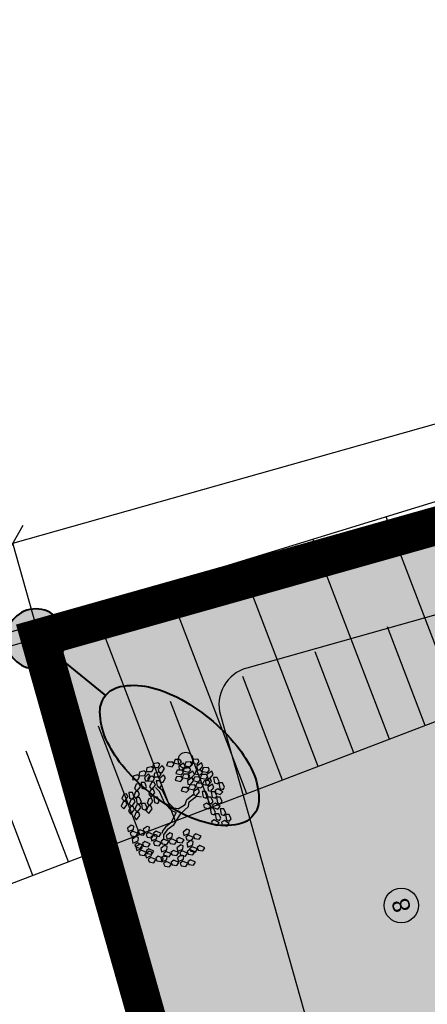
# Model space of a CAD drawing. Header units: metres. Extents: x 703615 to 712205, y 4306166 to 4311183.
# Tile 78 of 256: x 707495.57 to 707500.9, y 4306742.19 to 4306755.07. Entities that reach past the tile are written whole.
import ezdxf

# ---------------------------------------------------------------- set-up
doc = ezdxf.new("R2010")
doc.units = ezdxf.units.M
doc.header["$LTSCALE"] = 0.5
doc.header["$PDMODE"] = 35
doc.header["$PDSIZE"] = 0.3
doc.linetypes.add('JIS_09_08', pattern=[10.75, 8, -0.55, 0.55, -0.55, 0.55, -0.55])
for name, color, linetype in [('(035) Откосы', 7, 'Continuous'), ('e_rev1', 4, 'Continuous'), ('Road lighting', 4, 'Continuous'), ('zelen', 69, 'Continuous')]:
    doc.layers.add(name, color=color, linetype=linetype)
doc.layers.add('Граница УЧАСТКА', color=7, linetype='Continuous', lineweight=140)
doc.layers.add('尺寸线层', color=3, linetype='Continuous', lineweight=18)
doc.layers.add('Штрих ГАЗОН', color=7, linetype='Continuous', true_color=0xc8e389)
doc.layers.add('штрих ПРОЕЗДЫ', color=7, linetype='Continuous', true_color=0x415676)
doc.styles.get("Standard").update_dxf_attribs({"font": 'times.ttf'})
doc.styles.add('宋体', font='arial.ttf')
doc.linetypes.add('FENCELINE1', pattern='A,6.35,-2.54,[133,ltypeshp.shx,S=2.54,R=0,X=-2.54,Y=0],-2.54,25.4', length=36.83)
doc.dimstyles.new('300', dxfattribs={"dimscale": 0.5, "dimtxt": 1.25, "dimasz": 0.75, "dimexe": 0, "dimexo": 0, "dimgap": 0.5, "dimtad": 1, "dimdec": 1, "dimzin": 0, "dimdsep": 46, "dimtxsty": 'Standard', "dimblk": 'OBLIQUE', "dimcen": 0, "dimclrd": 256, "dimclre": 256, "dimclrt": 256, "dimadec": 1, "dimazin": 0, "dimtfac": 1, "dimtdec": 1, "dimtofl": 0, "dimtmove": 0, "dimatfit": 3, "dimfxl": 3, "dimtfill": 2, "dimtfillclr": 7, "dimtolj": 1, "dimtzin": 0, "dimlwd": 25, "dimlwe": -1, "dimarcsym": 0})

# ---------------------------------------------------------------- blocks, each defined once
blk = doc.blocks.new('z_98')
at = {"color": 92, "linetype": 'Continuous'}
for p, q in [((-219.5, 428.9), (-186.7, 455.8)), ((-157.5, 441.6), (-186.9, 400.7)), ((-186.7, 455.8), (-157.5, 441.6)), ((-0.5, 417), (15.7, 456.2)), ((15.7, 456.2), (48.2, 457.4)), ((48.2, 457.4), (41.5, 407.4)), ((55.8, 418.1), (67.1, 445.4)), ((67.1, 445.4), (91.5, 442.3)), ((91.5, 442.3), (109.1, 403.7)), ((110.1, 404.5), (126.3, 443.6)), ((126.3, 443.6), (158.8, 444.9)), ((158.8, 444.9), (152.1, 394.9)), ((-286.6, 358.5), (-236.6, 364.9)), ((-277.1, 327.5), (-286.6, 358.5)), ((-283.2, 404.3), (-250.4, 431.2)), ((-279.9, 379.9), (-283.2, 404.3)), ((-250.6, 376), (-279.9, 379.9)), ((-221.2, 417), (-250.6, 376)), ((-250.4, 431.2), (-221.2, 417)), ((-236.6, 364.9), (-219.5, 340.9)), ((-222, 353.8), (-189.2, 380.7)), ((-218.7, 329.4), (-222, 353.8)), ((-216.1, 404.5), (-219.5, 428.9)), ((-186.9, 400.7), (-216.1, 404.5)), ((-160, 366.5), (-189.4, 325.5)), ((-189.2, 380.7), (-160, 366.5)), ((-158.3, 378.5), (-125.5, 405.4)), ((-154.9, 354), (-158.3, 378.5)), ((-125.7, 350.2), (-154.9, 354)), ((-96.3, 391.1), (-125.7, 350.2)), ((-125.5, 405.4), (-96.3, 391.1)), ((-94.8, 345.7), (-61.9, 372.6)), ((-32.7, 358.4), (-62.2, 317.4)), ((-61.9, 372.6), (-32.7, 358.4)), ((13.9, 397), (-0.5, 417)), ((41.5, 407.4), (13.9, 397)), ((87.8, 379.2), (55.8, 418.1)), ((63.3, 350.2), (74.5, 377.5)), ((74.5, 377.5), (99, 374.4)), ((109.1, 403.7), (87.8, 379.2)), ((99, 374.4), (116.5, 335.8)), ((124.5, 384.5), (110.1, 404.5)), ((152.1, 394.9), (124.5, 384.5)), ((166.4, 405.6), (177.7, 432.8)), ((198.5, 366.6), (166.4, 405.6)), ((173.9, 337.7), (185.1, 364.9)), ((177.7, 432.8), (202.2, 429.8)), ((183, 389.3), (199.3, 428.5)), ((197.5, 369.3), (183, 389.3)), ((185.1, 364.9), (209.6, 361.9)), ((225.1, 379.7), (197.5, 369.3)), ((219.7, 391.2), (198.5, 366.6)), ((199.3, 428.5), (231.7, 429.7)), ((202.2, 429.8), (219.7, 391.2)), ((209.6, 361.9), (227.1, 323.2)), ((231.7, 429.7), (225.1, 379.7)), ((239.4, 390.4), (250.6, 417.7)), ((271.4, 351.4), (239.4, 390.4)), ((250.6, 417.7), (275.1, 414.6)), ((268.4, 325.2), (284.7, 364.4)), ((292.6, 376), (271.4, 351.4)), ((275.1, 414.6), (292.6, 376)), ((284.7, 364.4), (317.1, 365.6)), ((317.1, 365.6), (310.4, 315.6)), ((324.7, 326.3), (336, 353.6)), ((336, 353.6), (360.5, 350.5)), ((-417.4, 281.5), (-388.4, 296.2)), ((-415.9, 239.1), (-417.4, 281.5)), ((-388.4, 296.2), (-373.6, 248)), ((-339.7, 273.2), (-306.9, 300.1)), ((-336.4, 248.7), (-339.7, 273.2)), ((-277.7, 285.8), (-307.1, 244.9)), ((-306.9, 300.1), (-277.7, 285.8)), ((-235.1, 321.8), (-277.1, 327.5)), ((-276, 297.8), (-243.1, 324.7)), ((-272.6, 273.4), (-276, 297.8)), ((-243.4, 269.5), (-272.6, 273.4)), ((-214, 310.5), (-243.4, 269.5)), ((-243.1, 324.7), (-214, 310.5)), ((-219.5, 340.9), (-235.1, 321.8)), ((-225.4, 308.1), (-175.4, 314.5)), ((-215.9, 277), (-225.4, 308.1)), ((-189.4, 325.5), (-218.7, 329.4)), ((-173.9, 271.4), (-215.9, 277)), ((-175.4, 314.5), (-158.3, 290.5)), ((-158.3, 290.5), (-173.9, 271.4)), ((-161.9, 275.3), (-111.9, 281.7)), ((-152.4, 244.3), (-161.9, 275.3)), ((-158.5, 321.1), (-125.7, 348)), ((-155.2, 296.6), (-158.5, 321.1)), ((-125.9, 292.8), (-155.2, 296.6)), ((-96.5, 333.7), (-125.9, 292.8)), ((-125.7, 348), (-96.5, 333.7)), ((-111.9, 281.7), (-94.8, 257.7)), ((-91.4, 321.3), (-94.8, 345.7)), ((-62.2, 317.4), (-91.4, 321.3)), ((48.9, 283.4), (65.2, 322.6)), ((63.3, 263.4), (48.9, 283.4)), ((95.3, 311.2), (63.3, 350.2)), ((90.9, 273.8), (63.3, 263.4)), ((65.2, 322.6), (97.6, 323.8)), ((97.6, 323.8), (90.9, 273.8)), ((116.5, 335.8), (95.3, 311.2)), ((105.3, 284.5), (116.5, 311.8)), ((137.3, 245.5), (105.3, 284.5)), ((116.5, 311.8), (141, 308.7)), ((136, 238), (152.2, 277.2)), ((158.5, 270.1), (137.3, 245.5)), ((141, 308.7), (158.5, 270.1)), ((152.2, 277.2), (184.7, 278.4)), ((205.9, 298.7), (173.9, 337.7)), ((184.7, 278.4), (178, 228.4)), ((192.3, 239.2), (203.6, 266.4)), ((203.6, 266.4), (228, 263.4)), ((227.1, 323.2), (205.9, 298.7)), ((246.8, 322.5), (258, 349.8)), ((278.8, 283.5), (246.8, 322.5)), ((258, 349.8), (282.5, 346.7)), ((282.8, 305.2), (268.4, 325.2)), ((300.1, 308.1), (278.8, 283.5)), ((282.5, 346.7), (300.1, 308.1)), ((310.4, 315.6), (282.8, 305.2)), ((356.8, 287.4), (324.7, 326.3)), ((332.2, 258.4), (343.4, 285.7)), ((343.4, 285.7), (367.9, 282.6)), ((378, 311.9), (356.8, 287.4)), ((360.5, 350.5), (378, 311.9)), ((367.9, 282.6), (385.4, 244)), ((-436.3, 215.9), (-407.3, 230.5)), ((-434.8, 173.5), (-436.3, 215.9)), ((-394.4, 227), (-415.9, 239.1)), ((-392.5, 182.3), (-413.3, 161.4)), ((-407.3, 230.5), (-392.5, 182.3)), ((-400.4, 143.1), (-375.2, 186.8)), ((-373.6, 248), (-394.4, 227)), ((-375.2, 186.8), (-345.8, 185.9)), ((-345.8, 185.9), (-340, 161.9)), ((-343.1, 227.4), (-293.1, 233.8)), ((-333.6, 196.3), (-343.1, 227.4)), ((-307.1, 244.9), (-336.4, 248.7)), ((-291.6, 190.7), (-333.6, 196.3)), ((-293.1, 233.8), (-276, 209.8)), ((-276, 209.8), (-291.6, 190.7)), ((-254.8, 164.2), (-222, 191.1)), ((-192.8, 176.9), (-222.2, 135.9)), ((-222, 191.1), (-192.8, 176.9)), ((-184.3, 200), (-151.5, 226.9)), ((-181, 175.6), (-184.3, 200)), ((-110.3, 238.6), (-152.4, 244.3)), ((-122.3, 212.7), (-151.8, 171.7)), ((-151.5, 226.9), (-122.3, 212.7)), ((-120.6, 224.7), (-87.8, 251.6)), ((-117.3, 200.2), (-120.6, 224.7)), ((-88.1, 196.4), (-117.3, 200.2)), ((-94.8, 257.7), (-110.3, 238.6)), ((-58.6, 237.3), (-88.1, 196.4)), ((-87.8, 251.6), (-58.6, 237.3)), ((112.7, 216.6), (123.9, 243.9)), ((144.7, 177.6), (112.7, 216.6)), ((123.9, 243.9), (148.4, 240.8)), ((150.4, 218.1), (136, 238)), ((165.9, 202.2), (144.7, 177.6)), ((148.4, 240.8), (165.9, 202.2)), ((178, 228.4), (150.4, 218.1)), ((224.3, 200.2), (192.3, 239.2)), ((199.8, 171.2), (211, 198.5)), ((211, 198.5), (235.5, 195.4)), ((245.6, 224.7), (224.3, 200.2)), ((228, 263.4), (245.6, 224.7)), ((235.5, 195.4), (253, 156.8)), ((256, 180), (272.2, 219.2)), ((270.4, 160.1), (256, 180)), ((272.2, 219.2), (304.7, 220.4)), ((304.7, 220.4), (298, 170.5)), ((312.3, 181.2), (323.6, 208.4)), ((344.3, 142.2), (312.3, 181.2)), ((323.6, 208.4), (348, 205.4)), ((364.2, 219.4), (332.2, 258.4)), ((341.1, 202.6), (357.4, 241.8)), ((355.6, 182.6), (341.1, 202.6)), ((348, 205.4), (365.6, 166.7)), ((383.2, 193), (355.6, 182.6)), ((357.4, 241.8), (389.9, 243)), ((385.4, 244), (364.2, 219.4)), ((389.9, 243), (383.2, 193)), ((397.5, 203.7), (408.7, 231)), ((429.5, 164.8), (397.5, 203.7)), ((408.7, 231), (433.2, 227.9)), ((450.8, 189.3), (429.5, 164.8)), ((433.2, 227.9), (450.8, 189.3)), ((-474, 77.2), (-445, 91.8)), ((-455.1, 142.8), (-426.1, 157.5)), ((-453.5, 100.4), (-455.1, 142.8)), ((-432, 88.3), (-453.5, 100.4)), ((-445, 91.8), (-430.2, 43.6)), ((-413.3, 161.4), (-434.8, 173.5)), ((-411.3, 109.2), (-432, 88.3)), ((-426.1, 157.5), (-411.3, 109.2)), ((-369.9, 131.9), (-400.4, 143.1)), ((-389.3, 89.8), (-360.3, 104.4)), ((-387.7, 47.4), (-389.3, 89.8)), ((-370.4, 155.4), (-341.4, 170.1)), ((-368.8, 113), (-370.4, 155.4)), ((-340, 161.9), (-369.9, 131.9)), ((-347.3, 100.9), (-368.8, 113)), ((-360.3, 104.4), (-345.5, 56.2)), ((-326.6, 121.9), (-347.3, 100.9)), ((-341.4, 170.1), (-326.6, 121.9)), ((-321.9, 93.8), (-271.9, 100.2)), ((-312.4, 62.7), (-321.9, 93.8)), ((-318.5, 139.5), (-285.7, 166.4)), ((-315.2, 115.1), (-318.5, 139.5)), ((-285.9, 111.3), (-315.2, 115.1)), ((-256.5, 152.2), (-285.9, 111.3)), ((-285.7, 166.4), (-256.5, 152.2)), ((-271.9, 100.2), (-254.8, 76.2)), ((-251.5, 139.8), (-254.8, 164.2)), ((-222.2, 135.9), (-251.5, 139.8)), ((-187.8, 154.3), (-137.8, 160.7)), ((-178.3, 123.2), (-187.8, 154.3)), ((-151.8, 171.7), (-181, 175.6)), ((-136.2, 117.6), (-178.3, 123.2)), ((-137.8, 160.7), (-120.6, 136.7)), ((-120.6, 136.7), (-136.2, 117.6)), ((159.5, 101.9), (175.8, 141)), ((174, 81.9), (159.5, 101.9)), ((201.6, 92.3), (174, 81.9)), ((175.8, 141), (208.2, 142.3)), ((231.8, 132.3), (199.8, 171.2)), ((208.2, 142.3), (201.6, 92.3)), ((215.9, 103), (227.1, 130.3)), ((247.9, 64), (215.9, 103)), ((227.1, 130.3), (251.6, 127.2)), ((253, 156.8), (231.8, 132.3)), ((269.1, 88.6), (247.9, 64)), ((251.6, 127.2), (269.1, 88.6)), ((298, 170.5), (270.4, 160.1)), ((319.8, 113.2), (331, 140.5)), ((351.8, 74.3), (319.8, 113.2)), ((331, 140.5), (355.5, 137.4)), ((365.6, 166.7), (344.3, 142.2)), ((373, 98.8), (351.8, 74.3)), ((355.5, 137.4), (373, 98.8)), ((378.4, 59), (394.6, 98.2)), ((394.6, 98.2), (427.1, 99.4)), ((404.9, 135.8), (416.2, 163.1)), ((436.9, 96.8), (404.9, 135.8)), ((416.2, 163.1), (440.7, 160)), ((427.1, 99.4), (420.4, 49.4)), ((458.2, 121.4), (436.9, 96.8)), ((440.7, 160), (458.2, 121.4)), ((-472.4, 34.8), (-474, 77.2)), ((-450.9, 22.6), (-472.4, 34.8)), ((-430.2, 43.6), (-450.9, 22.6)), ((-438, 4.4), (-412.9, 48.1)), ((-407.6, -6.8), (-438, 4.4)), ((-412.9, 48.1), (-383.4, 47.2)), ((-377.6, 23.2), (-407.6, -6.8)), ((-366.3, 35.3), (-387.7, 47.4)), ((-383.4, 47.2), (-377.6, 23.2)), ((-345.5, 56.2), (-366.3, 35.3)), ((-353.3, 17), (-328.2, 60.7)), ((-322.9, 5.8), (-353.3, 17)), ((-328.2, 60.7), (-298.7, 59.8)), ((-292.9, 35.8), (-322.9, 5.8)), ((-270.4, 57.1), (-312.4, 62.7)), ((-298.7, 59.8), (-292.9, 35.8)), ((-254.8, 76.2), (-270.4, 57.1)), ((223.3, 35.1), (234.5, 62.3)), ((255.3, -3.9), (223.3, 35.1)), ((234.5, 62.3), (259, 59.3)), ((276.6, 20.6), (255.3, -3.9)), ((259, 59.3), (276.6, 20.6)), ((288.9, 38.8), (305.2, 78)), ((303.4, 18.9), (288.9, 38.8)), ((331, 29.3), (303.4, 18.9)), ((305.2, 78), (337.6, 79.2)), ((337.6, 79.2), (331, 29.3)), ((345.3, 40), (356.5, 67.2)), ((377.3, 1), (345.3, 40)), ((356.5, 67.2), (381, 64.2)), ((398.5, 25.5), (377.3, 1)), ((392.8, 39), (378.4, 59)), ((381, 64.2), (398.5, 25.5)), ((420.4, 49.4), (392.8, 39)), ((434.7, 60.1), (446, 87.4)), ((466.7, 21.1), (434.7, 60.1)), ((442.2, -7.8), (453.4, 19.5)), ((446, 87.4), (470.4, 84.3)), ((453.4, 19.5), (477.9, 16.4)), ((488, 45.7), (466.7, 21.1)), ((470.4, 84.3), (488, 45.7)), ((477.9, 16.4), (495.4, -22.2)), ((-452.7, -52.7), (-427.5, -32.3)), ((-442.3, -93.9), (-452.7, -52.7)), ((-427.5, -32.3), (-402.9, -76.3)), ((-402.9, -76.3), (-418.7, -101.2)), ((-306.9, -90.5), (-281.6, -70.1)), ((-281.6, -70.1), (-257, -114.1)), ((168.9, -52), (185.2, -12.8)), ((183.4, -71.9), (168.9, -52)), ((211, -61.5), (183.4, -71.9)), ((185.2, -12.8), (217.6, -11.5)), ((217.6, -11.5), (211, -61.5)), ((225.3, -50.8), (236.5, -23.6)), ((257.3, -89.8), (225.3, -50.8)), ((236.5, -23.6), (261, -26.6)), ((278.5, -65.3), (257.3, -89.8)), ((261, -26.6), (278.5, -65.3)), ((277.1, -57), (293.4, -17.8)), ((291.6, -77), (277.1, -57)), ((319.2, -66.6), (291.6, -77)), ((293.4, -17.8), (325.9, -16.6)), ((325.9, -16.6), (319.2, -66.6)), ((333.5, -55.9), (344.7, -28.6)), ((365.5, -94.8), (333.5, -55.9)), ((344.7, -28.6), (369.2, -31.7)), ((352.7, -28), (364, -0.7)), ((384.7, -66.9), (352.7, -28)), ((364, -0.7), (388.4, -3.8)), ((386.8, -70.3), (365.5, -94.8)), ((369.2, -31.7), (386.8, -70.3)), ((406, -42.4), (384.7, -66.9)), ((388.4, -3.8), (406, -42.4)), ((474.2, -46.8), (442.2, -7.8)), ((495.4, -22.2), (474.2, -46.8)), ((-457.4, -120.9), (-432.1, -100.5)), ((-446.9, -162), (-457.4, -120.9)), ((-423.3, -169.3), (-446.9, -162)), ((-418.7, -101.2), (-442.3, -93.9)), ((-432.1, -100.5), (-407.5, -144.5)), ((-407.5, -144.5), (-423.3, -169.3)), ((-406.8, -184.5), (-391.5, -136.4)), ((-391.5, -136.4), (-362.5, -131.1)), ((-351.8, -153.3), (-374.7, -189)), ((-365.6, -181.4), (-340.4, -160.9)), ((-362.5, -131.1), (-351.8, -153.3)), ((-361, -113.2), (-335.7, -92.8)), ((-350.5, -154.3), (-361, -113.2)), ((-326.9, -161.6), (-350.5, -154.3)), ((-340.4, -160.9), (-315.7, -204.9)), ((-335.7, -92.8), (-311.1, -136.8)), ((-311.1, -136.8), (-326.9, -161.6)), ((-311.5, -158.7), (-286.2, -138.3)), ((-301, -199.8), (-311.5, -158.7)), ((-296.4, -131.6), (-306.9, -90.5)), ((-272.8, -139), (-296.4, -131.6)), ((-286.2, -138.3), (-261.6, -182.3)), ((-257, -114.1), (-272.8, -139)), ((-261, -222.3), (-245.6, -174.2)), ((-245.6, -174.2), (-216.6, -168.9)), ((-216.6, -168.9), (-205.9, -191.1)), ((-203.2, -183.9), (-178, -163.5)), ((-198.6, -115.8), (-173.4, -95.3)), ((-188.1, -156.9), (-198.6, -115.8)), ((-164.6, -164.2), (-188.1, -156.9)), ((-178, -163.5), (-153.3, -207.5)), ((-173.4, -95.3), (-148.7, -139.3)), ((-148.7, -139.3), (-164.6, -164.2)), ((232.7, -118.7), (243.9, -91.5)), ((264.7, -157.7), (232.7, -118.7)), ((243.9, -91.5), (268.4, -94.5)), ((286, -133.2), (264.7, -157.7)), ((268.4, -94.5), (286, -133.2)), ((340.9, -123.8), (352.2, -96.5)), ((372.9, -162.8), (340.9, -123.8)), ((352.2, -96.5), (376.6, -99.6)), ((394.2, -138.2), (372.9, -162.8)), ((376.6, -99.6), (394.2, -138.2)), ((-415, -274.7), (-389.8, -254.3)), ((-410.4, -206.6), (-385.2, -186.1)), ((-399.9, -247.7), (-410.4, -206.6)), ((-374.7, -189), (-406.8, -184.5)), ((-376.4, -255), (-399.9, -247.7)), ((-389.8, -254.3), (-365.1, -298.3)), ((-385.2, -186.1), (-360.5, -230.1)), ((-360.5, -230.1), (-376.4, -255)), ((-355.1, -222.5), (-365.6, -181.4)), ((-331.6, -229.8), (-355.1, -222.5)), ((-315.7, -204.9), (-331.6, -229.8)), ((-315.1, -245), (-299.7, -196.9)), ((-282.9, -249.5), (-315.1, -245)), ((-313.9, -274.6), (-288.7, -254.2)), ((-277.4, -207.1), (-301, -199.8)), ((-299.7, -196.9), (-270.7, -191.5)), ((-288.7, -254.2), (-264, -298.2)), ((-260, -213.8), (-282.9, -249.5)), ((-261.6, -182.3), (-277.4, -207.1)), ((-270.7, -191.5), (-260, -213.8)), ((-228.8, -226.8), (-261, -222.3)), ((-259.8, -244.4), (-234.6, -223.9)), ((-249.3, -285.5), (-259.8, -244.4)), ((-234.6, -223.9), (-209.9, -267.9)), ((-205.9, -191.1), (-228.8, -226.8)), ((-192.8, -225), (-203.2, -183.9)), ((-200.9, -249.4), (-175.7, -228.9)), ((-190.5, -290.5), (-200.9, -249.4)), ((-169.2, -232.4), (-192.8, -225)), ((-175.7, -228.9), (-151.1, -272.9)), ((-153.3, -207.5), (-169.2, -232.4)), ((-152.7, -247.5), (-137.4, -199.5)), ((-120.6, -252), (-152.7, -247.5)), ((-137.4, -199.5), (-108.4, -194.1)), ((-97.7, -216.3), (-120.6, -252)), ((-108.4, -194.1), (-97.7, -216.3)), ((-6.9, -283.5), (-0.1, -254.8)), ((-0.1, -254.8), (24.6, -254)), ((24.6, -254), (48, -289.4)), ((-404.5, -315.8), (-415, -274.7)), ((-381, -323.2), (-404.5, -315.8)), ((-365.1, -298.3), (-381, -323.2)), ((-364.5, -338.3), (-349.2, -290.3)), ((-332.3, -342.8), (-364.5, -338.3)), ((-349.2, -290.3), (-320.2, -284.9)), ((-309.4, -307.1), (-332.3, -342.8)), ((-320.2, -284.9), (-309.4, -307.1)), ((-318.6, -342.8), (-293.3, -322.3)), ((-308.1, -383.9), (-318.6, -342.8)), ((-303.5, -315.7), (-313.9, -274.6)), ((-279.9, -323), (-303.5, -315.7)), ((-293.3, -322.3), (-268.7, -366.3)), ((-264, -298.2), (-279.9, -323)), ((-264.4, -312.5), (-239.2, -292.1)), ((-253.9, -353.6), (-264.4, -312.5)), ((-225.8, -292.8), (-249.3, -285.5)), ((-239.2, -292.1), (-214.5, -336.1)), ((-214.5, -336.1), (-230.4, -360.9)), ((-209.9, -267.9), (-225.8, -292.8)), ((-213.9, -376.1), (-198.6, -328)), ((-205.6, -317.6), (-180.3, -297.1)), ((-195.1, -358.7), (-205.6, -317.6)), ((-198.6, -328), (-169.6, -322.7)), ((-166.9, -297.8), (-190.5, -290.5)), ((-158.9, -344.9), (-181.8, -380.6)), ((-180.3, -297.1), (-155.7, -341.1)), ((-155.7, -341.1), (-171.5, -366)), ((-169.6, -322.7), (-158.9, -344.9)), ((-151.1, -272.9), (-166.9, -297.8)), ((-155.1, -381.1), (-139.7, -333.1)), ((-139.7, -333.1), (-110.7, -327.7)), ((-100, -349.9), (-122.9, -385.6)), ((-116.7, -274.4), (-66.5, -269.6)), ((-108.2, -305.7), (-116.7, -274.4)), ((-110.7, -327.7), (-100, -349.9)), ((-66.4, -312.7), (-108.2, -305.7)), ((-93.1, -352.5), (-42.9, -347.7)), ((-66.5, -269.6), (-50.2, -294.1)), ((-50.2, -294.1), (-66.4, -312.7)), ((-56.2, -306.1), (-6, -301.4)), ((-47.7, -337.5), (-56.2, -306.1)), ((-5.9, -344.5), (-47.7, -337.5)), ((-42.9, -347.7), (-26.6, -372.3)), ((30.9, -317), (-6.9, -283.5)), ((-6, -301.4), (10.3, -325.9)), ((10.3, -325.9), (-5.9, -344.5)), ((16.7, -361.6), (23.5, -332.9)), ((23.5, -332.9), (48.1, -332.1)), ((48, -289.4), (30.9, -317)), ((45.7, -302.1), (95.9, -297.3)), ((54.2, -333.4), (45.7, -302.1)), ((48.1, -332.1), (71.5, -367.5)), ((96, -340.4), (54.2, -333.4)), ((95.9, -297.3), (112.2, -321.9)), ((112.2, -321.9), (96, -340.4)), ((106.1, -333.9), (156.4, -329.1)), ((114.6, -365.2), (106.1, -333.9)), ((155.5, -311.2), (162.3, -282.5)), ((193.2, -344.7), (155.5, -311.2)), ((156.4, -329.1), (172.7, -353.6)), ((162.3, -282.5), (186.9, -281.7)), ((186.9, -281.7), (210.3, -317.1)), ((210.3, -317.1), (193.2, -344.7)), ((-284.5, -391.2), (-308.1, -383.9)), ((-268.7, -366.3), (-284.5, -391.2)), ((-268, -406.4), (-252.7, -358.3)), ((-235.9, -410.9), (-268, -406.4)), ((-230.4, -360.9), (-253.9, -353.6)), ((-252.7, -358.3), (-223.7, -352.9)), ((-213, -375.1), (-235.9, -410.9)), ((-223.7, -352.9), (-213, -375.1)), ((-181.8, -380.6), (-213.9, -376.1)), ((-210.8, -408), (-160.6, -403.2)), ((-202.3, -439.3), (-210.8, -408)), ((-160.5, -446.3), (-202.3, -439.3)), ((-171.5, -366), (-195.1, -358.7)), ((-160.6, -403.2), (-144.3, -427.8)), ((-144.3, -427.8), (-160.5, -446.3)), ((-122.9, -385.6), (-155.1, -381.1)), ((-150.3, -439.8), (-100.1, -435)), ((-141.9, -471.1), (-150.3, -439.8)), ((-101, -417.1), (-94.2, -388.4)), ((-63.3, -450.6), (-101, -417.1)), ((-100.1, -435), (-83.8, -459.5)), ((-94.2, -388.4), (-69.6, -387.6)), ((-84.7, -383.8), (-93.1, -352.5)), ((-42.8, -390.9), (-84.7, -383.8)), ((-69.6, -387.6), (-46.2, -423)), ((-46.2, -423), (-63.3, -450.6)), ((-26.6, -372.3), (-42.8, -390.9)), ((-32.7, -384.3), (17.5, -379.5)), ((-24.2, -415.6), (-32.7, -384.3)), ((17.7, -422.6), (-24.2, -415.6)), ((54.4, -395.1), (16.7, -361.6)), ((17.5, -379.5), (33.9, -404)), ((33.9, -404), (17.7, -422.6)), ((71.5, -367.5), (54.4, -395.1)), ((76.3, -387.8), (126.5, -383)), ((84.8, -419.1), (76.3, -387.8)), ((126.6, -426.2), (84.8, -419.1)), ((156.5, -372.2), (114.6, -365.2)), ((126.5, -383), (142.8, -407.6)), ((142.8, -407.6), (126.6, -426.2)), ((136.8, -419.6), (187, -414.8)), ((145.3, -450.9), (136.8, -419.6)), ((172.7, -353.6), (156.5, -372.2)), ((186.1, -396.9), (192.9, -368.2)), ((223.8, -430.4), (186.1, -396.9)), ((187, -414.8), (203.3, -439.3)), ((203.3, -439.3), (187.1, -457.9)), ((192.9, -368.2), (217.5, -367.4)), ((217.5, -367.4), (240.9, -402.8)), ((240.9, -402.8), (223.8, -430.4)), ((-100, -478.1), (-141.9, -471.1)), ((-83.8, -459.5), (-100, -478.1)), ((187.1, -457.9), (145.3, -450.9))]:
    blk.add_line(p, q, dxfattribs=at)
at = {"color": 33, "linetype": 'Continuous'}
for p, q in [((-221.2, 63), (-265.9, 93.3)), ((-221.2, 90.7), (-263.6, 116)), ((-103.5, 75.6), (-221.2, 90.7)), ((77.7, 70.6), (101.2, 126)), ((101.2, 126), (122.4, 158.8)), ((105.9, 58), (127.1, 118.5)), ((122.4, 158.8), (145.9, 174)), ((127.1, 118.5), (162.4, 161.3)), ((162.4, 161.3), (202.4, 174)), ((-105.9, 42.8), (-221.2, 63)), ((-42.3, 10.1), (-105.9, 42.8)), ((-25.9, 32.8), (-103.5, 75.6)), ((-25.9, -27.8), (-42.3, 10.1)), ((0, 0), (-25.9, 32.8)), ((0, 0), (77.7, 70.6)), ((23.5, -32.8), (68.3, 17.6)), ((68.3, 17.6), (105.9, 58)), ((-25.9, -27.8), (-47, -98.4)), ((23.5, -32.8), (-21.2, -121.1)), ((-87.1, -123.6), (-120, -204.3)), ((-61.2, -138.7), (-91.8, -216.8)), ((-47, -98.4), (-87.1, -123.6)), ((-21.2, -121.1), (-61.2, -138.7)), ((-91.8, -216.8), (-73, -257.2))]:
    blk.add_line(p, q, dxfattribs=at)
blk = doc.blocks.new('_Oblique')
at = {"color": 0, "linetype": 'ByBlock', "lineweight": -2}
blk.add_line((-0.5, -0.5), (0.5, 0.5), dxfattribs=at)
blk = doc.blocks.new('*D195')
at = {"lineweight": 25, "transparency": 16777216}
blk.add_line((707495.481, 4306748.224), (707517.617, 4306754.471), dxfattribs=at)
at = {"transparency": 16777216}
for p, q in [((707517.966, 4306753.232), (707517.617, 4306754.471)), ((707495.83, 4306746.985), (707495.481, 4306748.224))]:
    blk.add_line(p, q, dxfattribs=at)
at = {"layer": 'Defpoints', "color": 0, "lineweight": 40, "transparency": 16777216}
for p in [(707517.617, 4306754.471), (707517.966, 4306753.232), (707495.83, 4306746.985)]:
    blk.add_point(p, dxfattribs=at)
at = {"lineweight": 25, "transparency": 16777216}
for p, xscale, yscale, zscale, rotation in [((707517.617, 4306754.471), 0.3750000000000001, 0.3750000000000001, 0.3750000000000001, 15.7600439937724), ((707495.481, 4306748.224), 0.375, 0.375, 0.375, 195.7600439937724)]:
    blk.add_blockref('_Oblique', p, dxfattribs=dict(at, xscale=xscale, yscale=yscale, zscale=zscale, rotation=rotation))
at = {"lineweight": 30, "transparency": 16777216, "insert": (707506.394, 4306751.895), "char_height": 0.625, "attachment_point": 5, "rotation": 15.76, "bg_fill": 1, "box_fill_scale": 1.1, "bg_fill_color": 7, "bg_fill_true_color": 16777215, "bg_fill_transparency": 0}
blk.add_mtext('\\A1;23.0', dxfattribs=at)
blk = doc.blocks.new('*D194')
at = {"transparency": 16777216}
for p, q in [((707495.83, 4306746.985), (707493.856, 4306746.428)), ((707505.88, 4306711.376), (707503.905, 4306710.819))]:
    blk.add_line(p, q, dxfattribs=at)
at = {"lineweight": 25, "transparency": 16777216}
blk.add_line((707503.905, 4306710.819), (707493.856, 4306746.428), dxfattribs=at)
at = {"layer": 'Defpoints', "color": 0, "lineweight": 40, "transparency": 16777216}
for p in [(707495.83, 4306746.985), (707493.856, 4306746.428), (707505.88, 4306711.376)]:
    blk.add_point(p, dxfattribs=at)
at = {"lineweight": 25, "transparency": 16777216, "xscale": 0.375, "yscale": 0.375, "zscale": 0.375}
for p, rotation in [((707493.856, 4306746.428), 105.7600439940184), ((707503.905, 4306710.819), 285.7600439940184)]:
    blk.add_blockref('_Oblique', p, dxfattribs=dict(at, rotation=rotation))
at = {"lineweight": 30, "transparency": 16777216, "insert": (707499.428, 4306728.778), "char_height": 0.625, "attachment_point": 5, "rotation": 285.76, "bg_fill": 1, "box_fill_scale": 1.1, "bg_fill_color": 7, "bg_fill_true_color": 16777215, "bg_fill_transparency": 0}
blk.add_mtext('\\A1;37.0', dxfattribs=at)
blk = doc.blocks.new('осв')
at = {"lineweight": 90}
h = blk.add_hatch(color=5, dxfattribs=at)
h.set_gradient(color2=(0, 0, 0), one_color=1)
h.paths.add_polyline_path([(0.129, 0.369, -1), (-0.129, -0.369, -1)])
at = {"color": 5, "lineweight": 40}
blk.add_line((0, 0), (0.389, 1.109), dxfattribs=at)
blk.add_circle((0, 0), 0.391, dxfattribs=at)
at = {"layer": 'e_rev1', "color": 5}
blk.add_circle((0.837, 2.38), 0.102, dxfattribs=at)
at = {"layer": 'Road lighting', "color": 5, "lineweight": 40}
blk.add_lwpolyline([(1.388, 2.077, 0.051099), (1.506, 2.568, 0.064948), (1.507, 2.967, 0.104203), (1.387, 3.315, 0.174706), (1.213, 3.456, 0.174706), (0.989, 3.454, 0.104203), (0.678, 3.258, 0.064948), (0.43, 2.946, 0.051099), (0.214, 2.489, 0.051099), (0.096, 1.997, 0.064948), (0.095, 1.598, 0.104203), (0.216, 1.25, 0.174706), (0.389, 1.109, 0.174706), (0.613, 1.111, 0.104203), (0.925, 1.307, 0.064948), (1.173, 1.619, 0.051099)], format="xyb", close=True, dxfattribs=at)

msp = doc.modelspace()

# ---------------------------------------------------------------- hatches: boundary and pattern name
at = {"layer": 'Штрих ГАЗОН', "lineweight": 0, "transparency": 33554610}
h = msp.add_hatch(color=64, dxfattribs=at)
h.dxf.hatch_style = 1
edge = h.paths.add_edge_path()
edge.add_line((707504.205, 4306735.719), (707504.069, 4306736.2))
edge.add_arc((707504.55, 4306736.336), 0.5, 105.76, 195.76, ccw=False)
edge.add_line((707504.415, 4306736.817), (707521.257, 4306741.571))
edge.add_line((707521.257, 4306741.571), (707528.015, 4306717.623))
edge.add_line((707528.015, 4306717.623), (707505.88, 4306711.376))
edge.add_line((707505.88, 4306711.376), (707495.83, 4306746.985))
edge.add_line((707495.83, 4306746.985), (707517.966, 4306753.232))
edge.add_line((707517.966, 4306753.232), (707520.442, 4306744.458))
edge.add_line((707520.442, 4306744.458), (707512.685, 4306742.269))
edge.add_arc((707512.549, 4306742.75), 0.5, 195.76, 285.76, ccw=False)
edge.add_line((707512.068, 4306742.614), (707511.552, 4306744.443))
edge.add_line((707511.552, 4306744.443), (707516.845, 4306745.936))
edge.add_line((707516.845, 4306745.936), (707515.867, 4306749.401))
edge.add_line((707515.867, 4306749.401), (707510.574, 4306747.907))
edge.add_line((707510.574, 4306747.907), (707510.167, 4306749.351))
edge.add_arc((707509.685, 4306749.215), 0.5, 15.76, 105.76)
edge.add_line((707509.55, 4306749.696), (707498.54, 4306746.589))
edge.add_arc((707498.675, 4306746.108), 0.5, 105.76, 195.76)
edge.add_line((707498.194, 4306745.972), (707506.75, 4306715.65))
edge.add_arc((707507.231, 4306715.785), 0.5, 195.76, 285.76)
edge.add_line((707507.367, 4306715.304), (707511.99, 4306716.611))
edge.add_line((707511.99, 4306716.611), (707518.339, 4306718.413))
edge.add_line((707518.339, 4306718.413), (707517.006, 4306723.128))
edge.add_line((707517.006, 4306723.128), (707510.656, 4306721.325))
edge.add_line((707510.656, 4306721.325), (707511.31, 4306719.016))
edge.add_line((707511.31, 4306719.016), (707509.578, 4306718.527))
edge.add_arc((707509.442, 4306719.008), 0.5, 195.76, 285.76, ccw=False)
edge.add_line((707508.961, 4306718.872), (707507.627, 4306723.593))
edge.add_line((707507.627, 4306723.593), (707516.908, 4306726.212))
edge.add_line((707516.908, 4306726.212), (707513.486, 4306738.338))
edge.add_line((707513.486, 4306738.338), (707504.205, 4306735.719))
h.paths.add_polyline_path([(707519.639, 4306721.164), (707518.932, 4306723.666), (707521.435, 4306724.372), (707522.141, 4306721.87)], flags=16)
at = {"layer": 'штрих ПРОЕЗДЫ', "lineweight": 0, "ltscale": 100, "true_color": 0x5b78a4, "transparency": 33554559}
h = msp.add_hatch(color=155, dxfattribs=at)
h.dxf.hatch_style = 1
h.paths.add_polyline_path([(707503.117, 4306739.573), (707501.488, 4306745.348), (707509.033, 4306747.477), (707510.663, 4306741.703)], flags=16)
edge = h.paths.add_edge_path()
edge.add_line((707521.257, 4306741.571), (707520.439, 4306744.469))
edge.add_line((707520.439, 4306744.469), (707520.439, 4306744.469))
edge.add_line((707520.439, 4306744.469), (707512.685, 4306742.269))
edge.add_arc((707512.549, 4306742.75), 0.5, 195.76, 285.76, ccw=False)
edge.add_line((707512.068, 4306742.614), (707510.167, 4306749.351))
edge.add_arc((707509.686, 4306749.215), 0.5, 15.76, 105.76)
edge.add_line((707509.55, 4306749.696), (707498.54, 4306746.589))
edge.add_arc((707498.676, 4306746.108), 0.5, 105.76, 195.76)
edge.add_line((707498.194, 4306745.972), (707500.096, 4306739.235))
edge.add_line((707500.096, 4306739.235), (707506.75, 4306715.649))
edge.add_arc((707507.232, 4306715.785), 0.5, 195.7987, 285.7987)
edge.add_line((707507.368, 4306715.304), (707511.99, 4306716.611))
edge.add_line((707511.99, 4306716.611), (707511.31, 4306719.016))
edge.add_line((707511.31, 4306719.016), (707509.579, 4306718.527))
edge.add_arc((707509.443, 4306719.008), 0.5, 195.7987, 285.8303, ccw=False)
edge.add_line((707508.962, 4306718.872), (707507.627, 4306723.593))
edge.add_line((707507.627, 4306723.593), (707504.205, 4306735.719))
edge.add_line((707504.205, 4306735.719), (707504.205, 4306735.719))
edge.add_line((707504.205, 4306735.719), (707504.069, 4306736.2))
edge.add_arc((707504.551, 4306736.336), 0.5, 105.76, 195.7602, ccw=False)
edge.add_line((707504.415, 4306736.817), (707521.257, 4306741.571))

# ---------------------------------------------------------------- linework, layer by layer
at = {"layer": '(035) Откосы'}
for p, q in [((707501.338, 4306746.013, 325.137), (707500.362, 4306748.567, 325.137)), ((707500.405, 4306745.657, 325.137), (707499.405, 4306748.273, 325.137)), ((707499.473, 4306745.3, 325.137), (707498.448, 4306747.979, 325.137)), ((707498.54, 4306744.943, 325.137), (707497.492, 4306747.686, 325.137)), ((707497.607, 4306744.587, 325.137), (707496.535, 4306747.392, 325.137)), ((707496.675, 4306744.23, 325.137), (707495.578, 4306747.098, 325.137)), ((707500.872, 4306745.835, 325.137), (707500.378, 4306747.128, 325.137)), ((707495.742, 4306743.874, 325.137), (707494.621, 4306746.804, 325.137)), ((707499.939, 4306745.478, 325.137), (707499.433, 4306746.802, 325.137)), ((707499.006, 4306745.122, 325.137), (707498.488, 4306746.477, 325.137)), ((707498.074, 4306744.765, 325.137), (707497.543, 4306746.152, 325.137)), ((707497.141, 4306744.409, 325.137), (707496.599, 4306745.827, 325.137)), ((707496.208, 4306744.052, 325.137), (707495.654, 4306745.501, 325.137))]:
    msp.add_line(p, q, dxfattribs=at)
at = {"layer": '(035) Откосы', "flags": 128}
for points, elevation in [([(707469.677, 4306772.32), (707489.742, 4306778.211), (707510.588, 4306784.2), (707516.418, 4306764.975), (707519.312, 4306752.885), (707485.302, 4306739.882), (707459.691, 4306731.313), (707455.931, 4306730.446), (707452.552, 4306730.13)], 325.137), ([(707476.026, 4306741.092), (707458.367, 4306736.182), (707454.919, 4306740.379), (707452.341, 4306745.739), (707448.062, 4306757.244), (707449.358, 4306761.255), (707471.586, 4306768.327), (707492.288, 4306774.896), (707507.806, 4306778.066), (707511.963, 4306764.109), (707514.078, 4306752.907), (707501.228, 4306748.833), (707476.026, 4306741.092)], 323.11)]:
    msp.add_lwpolyline(points, dxfattribs=dict(at, elevation=elevation))
at = {"color": 1, "linetype": 'FENCELINE1', "lineweight": 30, "ltscale": 0.08, "elevation": 2.203}
msp.add_lwpolyline([(707520.442, 4306744.458), (707517.966, 4306753.232), (707495.83, 4306746.985), (707505.88, 4306711.376), (707528.016, 4306717.623), (707521.257, 4306741.571)], dxfattribs=at)
at = {"lineweight": 30, "elevation": 2.203}
msp.add_lwpolyline([(707504.205, 4306735.719), (707504.069, 4306736.2, -0.414214), (707504.415, 4306736.817), (707521.257, 4306741.571), (707521.651, 4306741.682, -0.423574), (707525.378, 4306739.517), (707523.206, 4306748.269, -0.404508), (707521.114, 4306744.66), (707520.439, 4306744.469), (707512.685, 4306742.269, -0.414214), (707512.068, 4306742.614), (707510.167, 4306749.351, 0.414214), (707509.55, 4306749.696), (707498.54, 4306746.589, 0.414214), (707498.194, 4306745.972), (707506.75, 4306715.65, 0.414214), (707507.367, 4306715.304), (707511.99, 4306716.611)], format="xyb", dxfattribs=at)
at = {"layer": 'Граница УЧАСТКА', "linetype": 'JIS_09_08', "lineweight": 30, "ltscale": 1.5, "const_width": 0.5, "elevation": -321.744}
msp.add_lwpolyline([(707528.016, 4306717.623), (707517.966, 4306753.232), (707495.83, 4306746.985), (707505.88, 4306711.376)], close=True, dxfattribs=at)
at = {"layer": '尺寸线层', "color": 240, "lineweight": 30, "true_color": 0xed1f24}
msp.add_circle((707500.56, 4306743.483, 2.203), 0.226, dxfattribs=at)

# ---------------------------------------------------------------- block references
at = {"color": 0, "linetype": 'ByBlock', "lineweight": 50, "xscale": -1, "rotation": 211.5749549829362}
msp.add_blockref('осв', (707495.781, 4306746.971, 2.203), dxfattribs=at)
at = {"layer": 'zelen', "xscale": -0.001463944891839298, "yscale": 0.001463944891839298, "zscale": 0.001463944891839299, "rotation": 105.7600439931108}
msp.add_blockref('z_98', (707497.615, 4306744.699, 2.203), dxfattribs=at)

# ---------------------------------------------------------------- texts
at = {"layer": '尺寸线层', "color": 240, "lineweight": 30, "true_color": 0xed1f24, "insert": (707500.56, 4306743.483, 2.203), "char_height": 0.225, "attachment_point": 5, "rotation": 105.76, "style": '宋体'}
msp.add_mtext('8', dxfattribs=at)

# ---------------------------------------------------------------- dimensions: what is measured, and where the dimension line sits
at = {"color": 4, "lineweight": 30}
for p1, p2, distance, picture, middle in [((707495.83, 4306746.985, 2.203), (707517.966, 4306753.232, 2.203), 1.287, '*D195', (707506.394, 4306751.895, 2.203)), ((707505.88, 4306711.376, 2.203), (707495.83, 4306746.985, 2.203), 2.052, '*D194', (707499.428, 4306728.778, 2.203))]:
    dim = msp.add_aligned_dim(p1=p1, p2=p2, distance=distance, dimstyle='300', dxfattribs=at)
    dim.commit()
    dim.dimension.update_dxf_attribs({"geometry": picture, "text_midpoint": middle})

doc.saveas('drawing.dxf')
